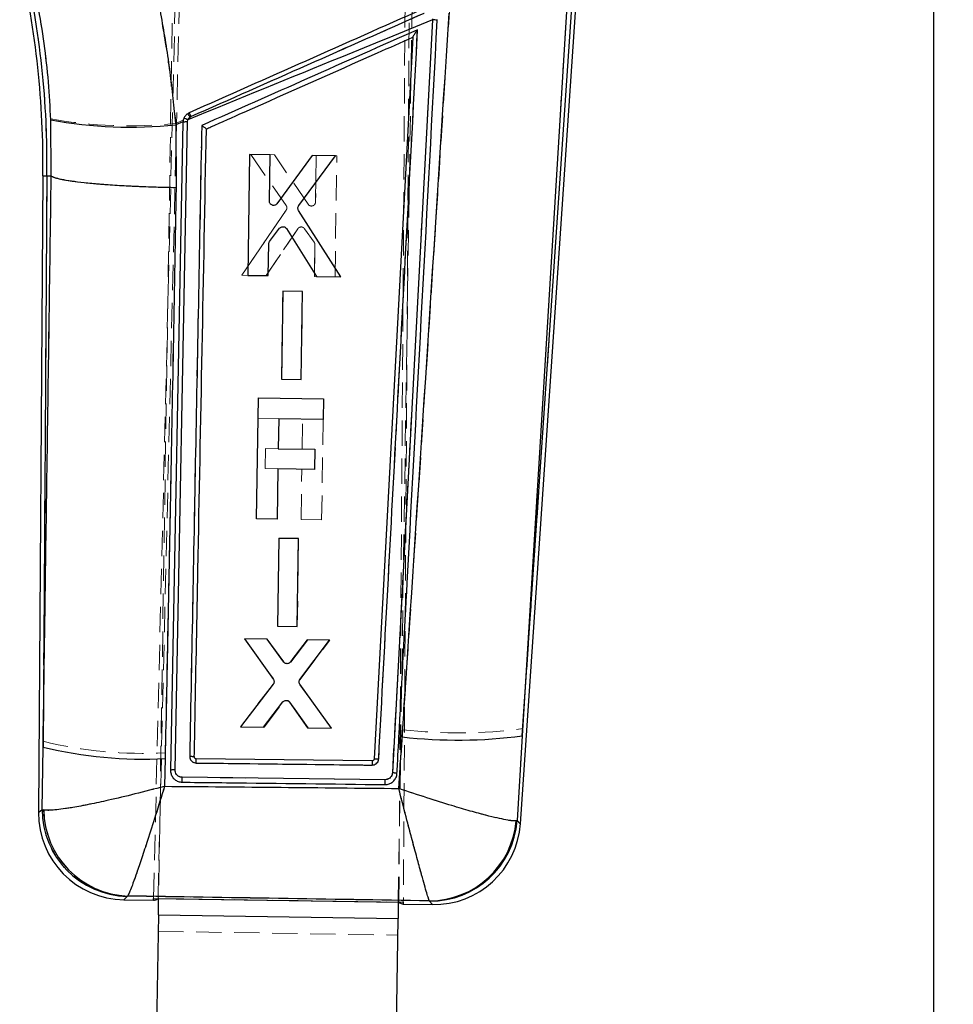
# Model space of a CAD drawing. Header units: millimetres. Extents: x 42 to 356, y 8 to 287.
# Tile 8 of 16: x 137 to 184, y 206 to 256. Entities that reach past the tile are written whole.
import ezdxf

# ---------------------------------------------------------------- set-up
doc = ezdxf.new("R2010")
doc.units = ezdxf.units.MM
doc.linetypes.add('HIDDEN', pattern=[1.905, 1.27, -0.635])
doc.layers.add('FORMATO', color=179, linetype='Continuous')
doc.styles.add('SLDTEXTSTYLE0', font='TXT', dxfattribs={"width": 0.75})
doc.dimstyles.new('SLDDIMSTYLE0', dxfattribs={"dimtxt": 3.5, "dimasz": 3.302, "dimexe": 0, "dimexo": 0.0625, "dimgap": 0.875, "dimtad": 1, "dimdec": 0, "dimlfac": 1.333333, "dimrnd": 1e-09, "dimzin": 12, "dimdsep": 46, "dimtxsty": 'SLDTEXTSTYLE0', "dimsah": 1, "dimcen": 0.09, "dimadec": 0, "dimazin": 3, "dimtfac": 1, "dimtdec": 0, "dimtofl": 0, "dimtmove": 0, "dimatfit": 3, "dimfxl": 0, "dimfrac": 2, "dimtolj": 1, "dimtzin": 12, "dimarcsym": 0})

# ---------------------------------------------------------------- blocks, each defined once
blk = doc.blocks.new('_D')
at = {"layer": 'FORMATO'}
for p, q in [((151.406, 287.076), (183.858, 287.076)), ((182.858, 287.076), (182.858, 136)), ((154.417, 136), (183.858, 136))]:
    blk.add_line(p, q, dxfattribs=at)
for points in [[(182.858, 287.076), (182.35, 283.774), (183.366, 283.774)], [(182.858, 136), (183.366, 139.302), (182.35, 139.302)]]:
    blk.add_solid(points, dxfattribs=at)
at = {"layer": 'FORMATO', "insert": (178.346, 151.047), "char_height": 3.5, "attachment_point": 1, "rotation": 90, "style": 'SLDTEXTSTYLE0'}
blk.add_mtext('201', dxfattribs=at)

msp = doc.modelspace()

# ---------------------------------------------------------------- linework, layer by layer
at = {"color": 7, "linetype": 'HIDDEN', "lineweight": 18}
for p, q in [((143.812572, 211.645516), (145.430902, 278.799508)), ((144.036052, 211.64208), (145.637, 278.927159)), ((156.093822, 211.45677), (156.495755, 269.32171)), ((156.698407, 268.840634), (156.317302, 211.453333)), ((144.88583, 265.006696), (144.065679, 211.641624)), ((156.064262, 211.457222), (156.884413, 264.822294)), ((164.904581, 258.591829), (162.296842, 220.14723)), ((138.661622, 250.689505), (138.68419, 247.830203)), ((144.918151, 250.459344), (145.297099, 250.627317)), ((145.685348, 250.805259), (145.635639, 250.777376)), ((148.68413, 248.903299), (150.451361, 246.351557)), ((149.85942, 248.885116), (148.68413, 248.903299)), ((151.545498, 246.414226), (149.85942, 248.885116)), ((151.959929, 248.852622), (151.924408, 246.528248)), ((151.924408, 246.528248), (151.959929, 248.852622)), ((152.989798, 248.836686), (151.959929, 248.852622)), ((152.897375, 242.784717), (152.989798, 248.836686)), ((138.468674, 247.832573), (138.26533, 247.834808)), ((138.280591, 219.510703), (138.468674, 247.832573)), ((138.468674, 247.832573), (138.68419, 247.830203)), ((138.68419, 247.830203), (138.684582, 247.830008)), ((150.452174, 246.117166), (148.226914, 242.856902)), ((148.226914, 242.856902), (150.452174, 246.117166)), ((151.545498, 246.414226), (151.586388, 246.372009)), ((149.449758, 242.838003), (151.031823, 245.183696)), ((151.031823, 245.183696), (149.449758, 242.838003)), ((151.374664, 245.187741), (151.85392, 244.508869)), ((151.85392, 244.508869), (151.374664, 245.187741)), ((151.891673, 244.386677), (151.867426, 242.800631)), ((151.867426, 242.800631), (151.891673, 244.386677)), ((148.226914, 242.856902), (149.449758, 242.838003)), ((149.449758, 242.838003), (148.226914, 242.856902)), ((151.867426, 242.800631), (152.897375, 242.784717)), ((150.282411, 242.052088), (150.21512, 237.651187)), ((150.21512, 237.651187), (150.282411, 242.052088)), ((151.267072, 242.036861), (150.282411, 242.052088)), ((151.199844, 237.635971), (151.267072, 242.036861)), ((150.21512, 237.651187), (151.199844, 237.635971)), ((150.077458, 235.672476), (149.048417, 235.688296)), ((151.252224, 234.147182), (151.275381, 235.65407)), ((152.305332, 235.638211), (152.227997, 230.606225)), ((149.403894, 233.16817), (149.419372, 234.175351)), ((149.419372, 234.175351), (150.054598, 234.165589)), ((150.039125, 233.158408), (149.403894, 233.16817)), ((151.198046, 230.622056), (151.236744, 233.140002)), ((152.227997, 230.606225), (151.198046, 230.622056)), ((150.092253, 229.678566), (150.02494, 225.277603)), ((150.02494, 225.277603), (150.092253, 229.678566)), ((151.076915, 229.663339), (150.092253, 229.678566)), ((151.009672, 225.262387), (151.076915, 229.663339)), ((150.02494, 225.277603), (151.009672, 225.262387)), ((148.384747, 224.641875), (149.815211, 222.634717)), ((149.491936, 224.624759), (148.384747, 224.641875)), ((150.31778, 223.483781), (149.491936, 224.624759)), ((150.650441, 223.479545), (151.510062, 224.593562)), ((151.510062, 224.593562), (150.650441, 223.479545)), ((151.142481, 222.591153), (152.640461, 224.576083)), ((152.640461, 224.576083), (151.510062, 224.593562)), ((149.810606, 222.388752), (148.159208, 220.243309)), ((152.708254, 220.17303), (151.139903, 222.345144)), ((149.356648, 220.224813), (150.304543, 221.480942)), ((150.640188, 221.476343), (151.556327, 220.190827)), ((151.556327, 220.190827), (150.640188, 221.476343)), ((148.159208, 220.243309), (149.356648, 220.224813)), ((151.556327, 220.190827), (152.708254, 220.17303)), ((156.286808, 220.092653), (156.089325, 217.149716)), ((162.017429, 215.538849), (162.296842, 220.14723)), ((138.280591, 219.510703), (138.228924, 216.096871)), ((144.35975, 217.25686), (144.396268, 218.929954)), ((145.243384, 217.710695), (155.40676, 217.589129)), ((138.308071, 216.071888), (138.228924, 216.096871)), ((162.017429, 215.538849), (161.968375, 215.528567)), ((142.487335, 211.743693), (142.510406, 211.759139)), ((144.065636, 211.638861), (156.06422, 211.454459)), ((144.065652, 211.639847), (156.064235, 211.455445)), ((157.622294, 211.51774), (157.635579, 211.506776)), ((144.052959, 210.813973), (156.051542, 210.629571)), ((144.040282, 209.989085), (156.038865, 209.804683))]:
    msp.add_line(p, q, dxfattribs=at)
at = {"color": 7, "linetype": 'Continuous', "lineweight": 25}
for p, q in [((162.177244, 215.379224), (165.107591, 258.579843)), ((162.272479, 219.788043), (164.904581, 258.591829)), ((164.486589, 256.061495), (162.272479, 219.788043)), ((157.782849, 255.648373), (155.771353, 217.93067)), ((157.785466, 255.695429), (157.782849, 255.648373)), ((158.017538, 255.618612), (158.020061, 255.665897)), ((156.792206, 254.780109), (154.858727, 218.626625)), ((156.792206, 254.780109), (156.792248, 254.780908)), ((138.686682, 247.830175), (138.666361, 250.632866)), ((145.284707, 250.544035), (144.918727, 250.394216)), ((145.284707, 250.544035), (145.28355, 250.517659)), ((145.504707, 250.532881), (145.527791, 250.643528)), ((145.28355, 250.517659), (144.659431, 218.06345)), ((144.886219, 218.079197), (145.504707, 250.532881)), ((144.918727, 250.394216), (144.935788, 247.239844)), ((148.619883, 248.903847), (148.526283, 242.851895)), ((149.649756, 248.888123), (148.619883, 248.903847)), ((149.613831, 246.563754), (149.649756, 248.888123)), ((151.750271, 248.856059), (149.989058, 246.438143)), ((151.080754, 246.341885), (152.925564, 248.83811)), ((152.925564, 248.83811), (151.750271, 248.856059)), ((138.26533, 247.834808), (138.053514, 215.939224)), ((138.468674, 247.832573), (138.278685, 219.223824)), ((138.468674, 247.832573), (138.686682, 247.830175)), ((138.687075, 247.82998), (138.686682, 247.830175)), ((153.196758, 242.78052), (151.072738, 246.107627)), ((149.622231, 244.543167), (150.122121, 245.206992)), ((150.464677, 245.192413), (151.97391, 242.799206)), ((149.556236, 242.836154), (149.580739, 244.422194)), ((148.526283, 242.851895), (149.556236, 242.836154)), ((151.97391, 242.799206), (153.196758, 242.78052)), ((150.282817, 242.051988), (150.214775, 237.651108)), ((151.267482, 242.03695), (150.282817, 242.051988)), ((151.199501, 237.63606), (151.267482, 242.03695)), ((150.214775, 237.651108), (151.199501, 237.63606)), ((148.971082, 230.656276), (149.064094, 236.708295)), ((149.064094, 236.708295), (152.321009, 236.658244)), ((152.321009, 236.658244), (152.305333, 235.638239)), ((150.078367, 235.672465), (150.05521, 234.165583)), ((152.305333, 235.638239), (150.078367, 235.672465)), ((150.05521, 234.165583), (151.888059, 234.137415)), ((151.888059, 234.137415), (151.872581, 233.130234)), ((150.03973, 233.158403), (150.001033, 230.640451)), ((151.872581, 233.130234), (150.03973, 233.158403)), ((150.001033, 230.640451), (148.971082, 230.656276)), ((150.092645, 229.678466), (150.024614, 225.277531)), ((151.07731, 229.663423), (150.092645, 229.678466)), ((151.00935, 225.262477), (151.07731, 229.663423)), ((150.024614, 225.277531), (151.00935, 225.262477)), ((149.503907, 224.62439), (148.373505, 224.641663)), ((148.373505, 224.641663), (149.809781, 222.611633)), ((150.32889, 223.484491), (149.503907, 224.62439)), ((151.52204, 224.593556), (150.661524, 223.478495)), ((151.137765, 222.614388), (152.629232, 224.576641)), ((152.629232, 224.576641), (151.52204, 224.593556)), ((149.804798, 222.365663), (148.170438, 220.242767)), ((152.719495, 220.173225), (151.134809, 222.368401)), ((149.322369, 220.22516), (150.277579, 221.481914)), ((150.613207, 221.476198), (151.522054, 220.191531)), ((148.170438, 220.242767), (149.322369, 220.22516)), ((151.522054, 220.191531), (152.719495, 220.173225)), ((156.086792, 217.150331), (156.259744, 219.732019)), ((162.272479, 219.788043), (162.015191, 215.54109)), ((138.231283, 216.098995), (138.278685, 219.223824)), ((144.391252, 218.642433), (144.361145, 217.258709)), ((145.8526, 218.723363), (145.851759, 218.738355)), ((154.754702, 218.530099), (145.952873, 218.633196)), ((154.858727, 218.626625), (154.858747, 218.626988)), ((155.406571, 217.589191), (145.243141, 217.710717)), ((138.231283, 216.098995), (138.310658, 216.074106)), ((162.015191, 215.54109), (161.96559, 215.530757)), ((142.512645, 211.761539), (142.489506, 211.746007)), ((143.812572, 211.645516), (156.317302, 211.453333)), ((144.03601, 211.640303), (144.036052, 211.64208)), ((144.03601, 211.640303), (144.065652, 211.639847)), ((144.065679, 211.641624), (144.065636, 211.638861)), ((144.065636, 211.638861), (156.06422, 211.454459)), ((142.325864, 211.571797), (143.811284, 211.548968)), ((156.06422, 211.454459), (156.064262, 211.457222)), ((156.064235, 211.455445), (156.093809, 211.45499)), ((156.093809, 211.45499), (156.093822, 211.45677)), ((156.315622, 211.356793), (157.78139, 211.334265)), ((157.633534, 211.509196), (157.620101, 211.520288)), ((144.052959, 210.813973), (143.839378, 196.916839)), ((144.052959, 210.813973), (156.051542, 210.629571)), ((155.837961, 196.732434), (156.051542, 210.629571))]:
    msp.add_line(p, q, dxfattribs=at)
at = {"color": 8, "linetype": 'Continuous', "lineweight": 25}
msp.add_line((138.26533, 247.834808), (138.468674, 247.832573), dxfattribs=at)
at = {"color": 7, "linetype": 'Continuous', "lineweight": 25, "flags": 128}
for points in [[(144.659427, 218.063204), (144.659526, 218.048575), (144.659626, 218.033946)], [(143.810246, 211.548985), (143.810509, 211.559912), (143.811285, 211.592093), (143.812572, 211.645516)], [(144.052959, 210.813973), (144.054514, 210.91514), (144.05608, 211.017083), (144.057658, 211.119692), (144.059243, 211.222859), (144.060836, 211.326467), (144.062433, 211.430411), (144.064034, 211.534582), (144.065636, 211.638861)], [(156.06422, 211.454459), (156.062617, 211.350177), (156.061016, 211.24601), (156.059418, 211.142066), (156.057826, 211.038454), (156.05624, 210.93529), (156.054663, 210.832681), (156.053097, 210.730738), (156.051542, 210.629571)], [(156.317302, 211.453333), (156.316947, 211.399896), (156.316733, 211.367706), (156.31666, 211.356779)]]:
    msp.add_lwpolyline(points, dxfattribs=at)
at = {"color": 8, "linetype": 'Continuous', "lineweight": 25, "flags": 128}
for points in [[(138.053514, 215.939224), (138.07354, 215.957223), (138.231283, 216.098995)], [(162.015191, 215.54109), (162.15898, 215.397468), (162.177244, 215.379224)], [(142.489506, 211.746007), (142.344299, 211.591422), (142.325864, 211.571797)], [(157.78139, 211.334265), (157.764724, 211.353982), (157.633534, 211.509196)]]:
    msp.add_lwpolyline(points, dxfattribs=at)
at = {"color": 7, "linetype": 'HIDDEN', "lineweight": 18, "flags": 128}
for points in [[(138.228924, 216.096871), (138.072753, 215.956513), (138.053514, 215.939224)], [(162.177244, 215.379224), (162.159726, 215.39672), (162.017429, 215.538849)], [(142.325864, 211.571797), (142.343574, 211.590651), (142.487335, 211.743693)], [(157.635579, 211.506776), (157.765407, 211.353175), (157.78139, 211.334265)]]:
    msp.add_lwpolyline(points, dxfattribs=at)
at = {"color": 7, "linetype": 'Continuous', "lineweight": 25}
for centre, radius, start, end in [((93.747008, 248.518773), 44.523576, 359.1195111, 13.1195083), ((93.747008, 248.518773), 44.726931, 359.1209337, 13.1195083), ((157.795303, 254.806354), 0.842111, 74.6982364, 90.8473551), ((142.630566, 272.468826), 22.192883, 259.7103174, 275.9179047), ((145.178333, 249.932901), 0.791904, 63.8139117, 79.4029196), ((137.933962, 247.414308), 8.460795, 23.6239338, 25.0334187), ((145.438657, 249.878311), 0.657895, 84.2379839, 103.6365642), ((159.042241, 243.786546), 24.214924, 263.4016629, 277.6660318), ((143.336738, 239.979115), 21.362724, 256.3040167, 272.8294033), ((160.182925, 218.323509), 5.432152, 177.8204695, 180.0422846), ((142.589464, 216.103043), 4.358183, 180.0532254, 268.6857718), ((142.68404, 216.131944), 4.373765, 180.7576962, 267.7541694), ((142.392543, 215.910409), 4.339125, 179.5174661, 269.2118771), ((157.611066, 215.889559), 4.369281, 270.1184772, 355.2896129), ((157.669722, 215.866696), 4.35765, 269.5241829, 355.7148299), ((157.848068, 215.672878), 4.339125, 268.9807624, 356.2469646)]:
    msp.add_arc(centre, radius, start, end, dxfattribs=at)
at = {"color": 7, "linetype": 'HIDDEN', "lineweight": 18}
for centre, radius, start, end in [((93.747008, 248.518773), 44.726931, 359.1209337, 13.1195083), ((142.598798, 272.563227), 22.225234, 259.7962662, 275.9901073), ((143.745941, 249.528593), 2.265042, 33.4582084, 38.7265034), ((137.009525, 247.003768), 9.47213, 23.6616208, 24.9172903), ((145.438541, 249.877852), 0.658313, 84.2456335, 103.6173428), ((151.205037, 245.064969), 0.209998, 109.9237185, 145.5721231), ((151.685298, 244.389841), 0.2064, 359.1223663, 35.2180034), ((150.471462, 221.352135), 0.21084, 103.7990759, 142.3433063), ((159.073003, 244.21654), 24.28425, 263.4117985, 277.6287835), ((143.340651, 240.305088), 21.401184, 256.323576, 272.8272714), ((162.613761, 218.277344), 7.863122, 178.1579529, 179.6932704), ((142.58685, 216.100486), 4.357928, 180.0475192, 268.691503), ((142.681043, 216.129155), 4.373347, 180.7502934, 267.7638943), ((157.6142, 215.886603), 4.36887, 270.1061479, 355.2992506), ((157.672188, 215.864013), 4.35739, 269.5186234, 355.7204095)]:
    msp.add_arc(centre, radius, start, end, dxfattribs=at)
at = {"color": 7, "linetype": 'Continuous', "lineweight": 25}
for centre, major_axis, start_param, end_param in [((145.098793, 264.975241), (1.2898, 53.426228), 3.141928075, 3.201772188), ((156.670518, 264.797399), (0.352604, 53.440632), 3.08141312, 3.141257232)]:
    msp.add_ellipse(centre, major_axis=major_axis, ratio=0.069924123, start_param=start_param, end_param=end_param, dxfattribs=at)
at = {"color": 7, "linetype": 'HIDDEN', "lineweight": 18}
for points, knots in [([(144.918151, 250.459344), (144.826084, 251.322412), (144.641411, 253.05362), (144.218753, 255.658542), (143.696145, 258.267733), (143.254524, 259.979166), (143.032986, 260.837705)], [0, 0, 0, 0, 0.246160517, 0.4937673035, 0.7460489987, 1, 1, 1, 1]), ([(137.55992, 258.495421), (137.703764, 257.874269), (137.992651, 256.626792), (138.31329, 254.68641), (138.552573, 252.700655), (138.625174, 251.361702), (138.661622, 250.689505)], [0, 0, 0, 0, 0.244816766, 0.491672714, 0.744803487, 1, 1, 1, 1]), ([(158.656801, 256.548076), (158.108427, 247.981543), (157.330529, 235.829444), (156.524603, 223.67802), (156.286808, 220.092653)], [0, 0, 0, 0, 0.704942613, 1, 1, 1, 1]), ([(162.296842, 220.14723), (162.516172, 223.735037), (163.259445, 235.893543), (164.001295, 248.050954), (164.524235, 256.620881)], [0, 0, 0, 0, 0.295086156, 1, 1, 1, 1]), ([(145.635639, 250.777376), (148.792817, 252.176569), (152.732403, 253.922508), (156.672007, 255.668438), (157.454418, 256.015182)], [0, 0, 0, 0, 0.801398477, 1, 1, 1, 1]), ([(157.357465, 255.990036), (155.412122, 255.125874), (151.521439, 253.397549), (147.630711, 251.669356), (145.685348, 250.805259)], [0, 0, 0, 0, 0.50000031, 1, 1, 1, 1]), ([(155.771339, 217.930725), (156.107483, 224.225215), (156.779767, 236.81415), (157.45006, 249.401796), (157.785205, 255.695597)], [0, 0, 0, 0, 0.500001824, 1, 1, 1, 1]), ([(146.223736, 250.355805), (147.990272, 251.140481), (151.593421, 252.740961), (155.19653, 254.341559), (157.033123, 255.157423)], [0, 0, 0, 0, 0.490275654, 1, 1, 1, 1]), ([(157.033123, 255.157423), (156.705352, 249.002284), (156.057033, 236.827656), (155.406891, 224.652062), (155.085443, 218.632095)], [0, 0, 0, 0, 0.505570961, 1, 1, 1, 1]), ([(157.033123, 255.157423), (157.032595, 255.156657), (156.999247, 255.108316), (156.935899, 255.015004), (156.860512, 254.899948), (156.815713, 254.827391), (156.795701, 254.791878), (156.793307, 254.784283), (156.79225, 254.78093)], [0, 0, 0, 0, 0.00531399, 0.335581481, 0.64050239, 0.809013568, 0.91569306, 1, 1, 1, 1]), ([(145.635639, 250.777376), (145.61442, 250.759963), (145.566675, 250.720785), (145.516778, 250.63512), (145.508623, 250.566937), (145.504546, 250.532848)], [0, 0, 0, 0, 0.285716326, 0.642871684, 1, 1, 1, 1]), ([(145.504546, 250.532848), (145.401784, 245.123328), (145.196263, 234.304446), (144.989546, 223.487684), (144.886189, 218.079381)], [0, 0, 0, 0, 0.500007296, 1, 1, 1, 1]), ([(145.621703, 218.762182), (145.721751, 223.996556), (145.923025, 234.526933), (146.123109, 245.058967), (146.223736, 250.355805)], [0, 0, 0, 0, 0.497073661, 1, 1, 1, 1]), ([(146.223736, 250.355805), (146.224505, 250.355298), (146.229687, 250.351885), (146.26089, 250.331206), (146.314013, 250.295344), (146.376114, 250.251843), (146.421056, 250.218836), (146.449516, 250.196248), (146.454217, 250.190435), (146.456413, 250.18772)], [0, 0, 0, 0, 0.007091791, 0.047796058, 0.287840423, 0.495433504, 0.676737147, 0.848985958, 1, 1, 1, 1]), ([(138.684582, 247.830008), (138.612126, 242.716881), (138.478346, 233.276213), (138.342748, 223.837396), (138.280591, 219.510703)], [0, 0, 0, 0, 0.541606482, 1, 1, 1, 1]), ([(138.684582, 247.830008), (138.731107, 247.800124), (138.824156, 247.740355), (139.175605, 247.650837), (139.675959, 247.564735), (140.320788, 247.484145), (141.093058, 247.411687), (141.967267, 247.349065), (142.922069, 247.298478), (143.872161, 247.263067), (144.551109, 247.246906), (144.886842, 247.241476), (144.937352, 247.240659)], [0, 0, 0, 0, 0.111332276, 0.222664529, 0.333996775, 0.445329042, 0.556661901, 0.667994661, 0.779328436, 0.890662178, 0.983550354, 1, 1, 1, 1]), ([(144.396268, 218.929954), (144.485955, 223.260015), (144.681392, 232.695683), (144.847482, 242.133752), (144.937352, 247.240659)], [0, 0, 0, 0, 0.45890343, 1, 1, 1, 1]), ([(150.451361, 246.351557), (150.462761, 246.330932), (150.48556, 246.289682), (150.491054, 246.218109), (150.47741, 246.159044), (150.458748, 246.128075), (150.452174, 246.117166)], [0, 0, 0, 0, 0.282129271, 0.564251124, 0.8465127, 1, 1, 1, 1]), ([(151.771158, 246.331161), (151.748192, 246.327232), (151.702259, 246.319374), (151.633589, 246.337422), (151.579701, 246.370907), (151.555417, 246.401663), (151.545498, 246.414226)], [0, 0, 0, 0, 0.270668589, 0.541319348, 0.812648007, 1, 1, 1, 1]), ([(151.924408, 246.528248), (151.921672, 246.504758), (151.9162, 246.457774), (151.878897, 246.396213), (151.828714, 246.351792), (151.788862, 246.337507), (151.771158, 246.331161)], [0, 0, 0, 0, 0.263731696, 0.527502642, 0.790106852, 1, 1, 1, 1]), ([(151.912454, 246.46511), (151.913386, 246.466899), (151.923358, 246.486033), (151.923909, 246.508175), (151.924408, 246.528248)], [0, 0, 0, 0, 0.093479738, 1, 1, 1, 1]), ([(151.133477, 245.262396), (151.111867, 245.252365), (151.071862, 245.233795), (151.044434, 245.199476), (151.031823, 245.183696)], [0, 0, 0, 0, 0.540196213, 1, 1, 1, 1]), ([(151.196209, 245.273818), (151.194204, 245.274048), (151.172965, 245.276489), (151.152244, 245.269094), (151.133477, 245.262396)], [0, 0, 0, 0, 0.09437059, 1, 1, 1, 1]), ([(151.133477, 245.262396), (151.156267, 245.268237), (151.201846, 245.279918), (151.272392, 245.267371), (151.333111, 245.236274), (151.361515, 245.203099), (151.374664, 245.187741)], [0, 0, 0, 0, 0.258722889, 0.517434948, 0.776612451, 1, 1, 1, 1]), ([(150.518321, 223.401918), (150.494546, 223.400666), (150.446998, 223.398164), (150.379305, 223.424601), (150.33825, 223.457842), (150.320708, 223.480074), (150.317783, 223.483781)], [0, 0, 0, 0, 0.312168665, 0.624308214, 0.937352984, 1, 1, 1, 1]), ([(150.421173, 221.556888), (150.444494, 221.560218), (150.491134, 221.566878), (150.560061, 221.546719), (150.610097, 221.513514), (150.632499, 221.485842), (150.640188, 221.476343)], [0, 0, 0, 0, 0.283624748, 0.567229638, 0.851448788, 1, 1, 1, 1]), ([(145.621703, 218.762182), (145.651819, 218.761344), (145.712052, 218.759667), (145.788212, 218.75367), (145.840884, 218.746188), (145.848173, 218.740938), (145.851759, 218.738355)], [0, 0, 0, 0, 0.252011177, 0.504023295, 0.756035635, 1, 1, 1, 1]), ([(145.944912, 218.424783), (145.907685, 218.429488), (145.833229, 218.4389), (145.735325, 218.498731), (145.662473, 218.584825), (145.625576, 218.678092), (145.622782, 218.738746), (145.621703, 218.762182)], [0, 0, 0, 0, 0.215727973, 0.431473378, 0.647453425, 0.863777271, 1, 1, 1, 1]), ([(145.952873, 218.633207), (145.952518, 218.630156), (145.951807, 218.624055), (145.949797, 218.576708), (145.94739, 218.508406), (145.945737, 218.452632), (145.94491, 218.424744)], [0, 0, 0, 0, 0.249997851, 0.500002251, 0.749997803, 1, 1, 1, 1]), ([(155.085443, 218.632095), (155.083343, 218.612794), (155.077233, 218.556619), (155.038871, 218.468715), (154.963096, 218.385513), (154.863099, 218.329288), (154.788284, 218.322729), (154.750752, 218.319439)], [0, 0, 0, 0, 0.115648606, 0.336591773, 0.557290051, 0.777904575, 1, 1, 1, 1]), ([(154.858747, 218.626988), (154.862259, 218.629061), (154.869282, 218.633208), (154.921689, 218.636106), (154.996445, 218.636097), (155.055777, 218.633429), (155.085443, 218.632095)], [0, 0, 0, 0, 0.2500017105, 0.5000009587, 0.750000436, 1, 1, 1, 1]), ([(144.659429, 218.063327), (144.662874, 218.065892), (144.669764, 218.071023), (144.722145, 218.076734), (144.796994, 218.080089), (144.856459, 218.079695), (144.886192, 218.079499)], [0, 0, 0, 0, 0.2500002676, 0.5000003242, 0.7500000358, 1, 1, 1, 1]), ([(144.88619, 218.079381), (144.888279, 218.046145), (144.892925, 217.972244), (144.942981, 217.866133), (145.027981, 217.7773), (145.133216, 217.721697), (145.208586, 217.714178), (145.243384, 217.710706)], [0, 0, 0, 0, 0.175179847, 0.389517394, 0.60336472, 0.816877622, 1, 1, 1, 1]), ([(154.750752, 218.319445), (154.598516, 218.32126), (153.837337, 218.33034), (150.902043, 218.365413), (148.119008, 218.398722), (145.944911, 218.424744)], [0, 0, 0, 0, 0.0518638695, 0.2593193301, 1, 1, 1, 1]), ([(145.240924, 217.463244), (145.240901, 217.464354), (145.240836, 217.467453), (145.240826, 217.480223), (145.240942, 217.503702), (145.241194, 217.53532), (145.241574, 217.573564), (145.242076, 217.616813), (145.242678, 217.663284), (145.243149, 217.694892), (145.243384, 217.710695)], [0, 0, 0, 0, 0.073800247, 0.206117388, 0.338433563, 0.470744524, 0.603064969, 0.735371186, 0.867696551, 1, 1, 1, 1]), ([(155.407132, 217.589124), (155.406941, 217.573423), (155.40656, 217.54202), (155.406072, 217.495967), (155.405672, 217.453158), (155.405379, 217.415356), (155.405207, 217.384122), (155.405165, 217.360948), (155.405236, 217.348051), (155.405343, 217.34509), (155.405384, 217.343964)], [0, 0, 0, 0, 0.131335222, 0.262676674, 0.394030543, 0.52536471, 0.656705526, 0.788052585, 0.9193947, 1, 1, 1, 1]), ([(155.40676, 217.589124), (155.433779, 217.590674), (155.501395, 217.594554), (155.603794, 217.637398), (155.696274, 217.718704), (155.756053, 217.8215), (155.766526, 217.896304), (155.771345, 217.930725)], [0, 0, 0, 0, 0.147098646, 0.368115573, 0.589474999, 0.811094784, 1, 1, 1, 1]), ([(155.771357, 217.930932), (155.801429, 217.929022), (155.861571, 217.925201), (155.9375, 217.916977), (155.989945, 217.90835), (155.997041, 217.90345), (156.000535, 217.901037)], [0, 0, 0, 0, 0.2518987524, 0.5037974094, 0.7556969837, 1, 1, 1, 1]), ([(144.35975, 217.25686), (144.35527, 217.255645), (143.856369, 217.120411), (142.884549, 216.867329), (141.622876, 216.567787), (140.580913, 216.344722), (139.632983, 216.167058), (138.946309, 216.07251), (138.503526, 216.046371), (138.373701, 216.06332), (138.308071, 216.071888)], [0, 0, 0, 0, 0.001603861, 0.17857822, 0.346362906, 0.477019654, 0.612130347, 0.797295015, 0.897527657, 1, 1, 1, 1]), ([(144.35975, 217.25686), (144.358398, 217.252436), (144.207732, 216.759707), (143.91392, 215.811186), (143.529062, 214.603937), (143.212133, 213.639542), (142.9222, 212.787223), (142.710951, 212.206902), (142.573095, 211.869679), (142.531302, 211.795984), (142.510406, 211.759139)], [0, 0, 0, 0, 0.001603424, 0.178588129, 0.346376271, 0.479272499, 0.612137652, 0.79730687, 0.898657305, 1, 1, 1, 1]), ([(156.089325, 217.149716), (154.124667, 217.168866), (150.214816, 217.206975), (146.30495, 217.240287), (144.35975, 217.25686)], [0, 0, 0, 0, 0.502489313, 1, 1, 1, 1]), ([(156.089325, 217.149716), (156.090483, 217.145231), (156.152909, 216.903354), (156.277375, 216.422829), (156.45617, 215.737474), (156.627855, 215.084273), (156.777689, 214.518681), (156.909558, 214.024802), (157.024752, 213.596698), (157.134037, 213.194207), (157.255686, 212.751013), (157.381505, 212.300697), (157.494763, 211.908666), (157.57958, 211.630418), (157.607949, 211.555582), (157.622294, 211.51774)], [0, 0, 0, 0, 0.00158842, 0.085657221, 0.170820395, 0.2508029, 0.33174441, 0.394415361, 0.457559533, 0.522227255, 0.58743449, 0.690739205, 0.796415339, 0.897052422, 1, 1, 1, 1]), ([(156.089325, 217.149716), (156.093721, 217.148221), (156.565706, 216.987613), (157.484901, 216.68281), (158.68667, 216.306727), (159.67842, 216.015376), (160.433848, 215.809415), (161.027197, 215.663867), (161.468007, 215.571798), (161.796658, 215.521943), (161.911137, 215.526359), (161.968375, 215.528567)], [0, 0, 0, 0, 0.001589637, 0.170682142, 0.331493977, 0.459318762, 0.587118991, 0.691695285, 0.796259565, 0.898133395, 1, 1, 1, 1]), ([(142.510406, 211.759139), (145.03074, 211.718644), (150.06799, 211.637709), (155.105332, 211.557711), (157.622294, 211.51774)], [0, 0, 0, 0, 0.500339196, 1, 1, 1, 1])]:
    msp.add_open_spline(points, degree=3, knots=knots, dxfattribs=at)
at = {"color": 7, "linetype": 'Continuous', "lineweight": 25}
for points, knots in [([(143.123578, 260.648195), (143.329493, 259.825522), (143.742596, 258.175083), (144.240215, 255.624935), (144.65051, 253.025562), (144.829138, 251.273131), (144.918727, 250.394216)], [0, 0, 0, 0, 0.246127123, 0.493777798, 0.746109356, 1, 1, 1, 1]), ([(138.666361, 250.632866), (138.633163, 251.268758), (138.566522, 252.545238), (138.343814, 254.475527), (138.034569, 256.415337), (137.746029, 257.686681), (137.601138, 258.325089)], [0, 0, 0, 0, 0.245094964, 0.491999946, 0.744906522, 1, 1, 1, 1]), ([(157.271685, 256.180568), (155.326402, 255.316197), (151.435837, 253.587454), (147.545253, 251.858796), (145.59996, 250.994467)], [0, 0, 0, 0, 0.499999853, 1, 1, 1, 1]), ([(145.685704, 250.804818), (147.631206, 251.668575), (151.522212, 253.396091), (155.413192, 255.123711), (157.358682, 255.987522)], [0, 0, 0, 0, 0.499999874, 1, 1, 1, 1]), ([(156.259744, 219.732019), (156.300653, 220.346473), (157.105198, 232.430953), (157.878903, 244.516116), (158.613268, 255.98679)], [0, 0, 0, 0, 0.050846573, 1, 1, 1, 1]), ([(157.782849, 255.648373), (156.262159, 255.028377), (152.17616, 253.362487), (148.091967, 251.692189), (145.527791, 250.643528)], [0, 0, 0, 0, 0.372170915, 1, 1, 1, 1]), ([(156.000537, 217.901188), (156.008667, 218.052777), (156.04932, 218.810726), (156.220022, 221.994089), (156.885712, 234.41564), (157.516352, 246.229682), (158.017538, 255.618612)], [0, 0, 0, 0, 0.01205618, 0.06028098, 0.253180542, 1, 1, 1, 1]), ([(157.033285, 255.157496), (155.196636, 254.3416), (151.593526, 252.740989), (147.990377, 251.140496), (146.223896, 250.355838)], [0, 0, 0, 0, 0.5097398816, 1, 1, 1, 1]), ([(155.085466, 218.632157), (155.406938, 224.652114), (156.057128, 236.827743), (156.705491, 249.002344), (157.033285, 255.157496)], [0, 0, 0, 0, 0.494426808, 1, 1, 1, 1]), ([(156.792248, 254.780908), (156.793303, 254.784246), (156.795693, 254.791804), (156.815664, 254.827217), (156.860358, 254.899574), (156.93579, 255.014684), (156.999242, 255.108146), (157.032757, 255.15673), (157.033285, 255.157496)], [0, 0, 0, 0, 0.084205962, 0.19068915, 0.358766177, 0.662831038, 0.994687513, 1, 1, 1, 1]), ([(146.456419, 250.18772), (146.529603, 250.220236), (147.159315, 250.500022), (150.015149, 251.768869), (153.387223, 253.267159), (156.202765, 254.5182), (156.792206, 254.780109)], [0, 0, 0, 0, 0.0212418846, 0.1827758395, 0.8289118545, 1, 1, 1, 1]), ([(145.59996, 250.994467), (145.547691, 250.964832), (145.443156, 250.905565), (145.335198, 250.757505), (145.292616, 250.629773), (145.285933, 250.55732), (145.284707, 250.544035)], [0, 0, 0, 0, 0.309934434, 0.619853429, 0.930294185, 1, 1, 1, 1]), ([(145.527791, 250.643528), (145.531441, 250.651614), (145.549011, 250.690537), (145.596338, 250.7542), (145.655901, 250.787937), (145.685704, 250.804818)], [0, 0, 0, 0, 0.115849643, 0.557611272, 1, 1, 1, 1]), ([(146.223896, 250.355838), (146.123251, 245.059009), (145.923132, 234.526993), (145.72181, 223.996586), (145.621738, 218.762199)], [0, 0, 0, 0, 0.502926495, 1, 1, 1, 1]), ([(145.851759, 218.738355), (145.853471, 218.826725), (145.866936, 219.521672), (145.927378, 222.642974), (146.128276, 233.037073), (146.315563, 242.825776), (146.456419, 250.18772)], [0, 0, 0, 0, 0.008430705, 0.06630003, 0.297777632, 1, 1, 1, 1]), ([(146.223896, 250.355838), (146.224665, 250.355332), (146.229771, 250.351968), (146.260906, 250.331335), (146.313973, 250.295508), (146.376096, 250.251976), (146.421048, 250.218929), (146.449538, 250.196281), (146.454226, 250.190448), (146.456419, 250.18772)], [0, 0, 0, 0, 0.007091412, 0.047096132, 0.287224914, 0.494901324, 0.676265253, 0.848547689, 1, 1, 1, 1]), ([(138.278685, 219.223824), (138.34338, 223.724533), (138.480431, 233.258979), (138.615673, 242.795269), (138.687075, 247.82998)], [0, 0, 0, 0, 0.472047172, 1, 1, 1, 1]), ([(144.935788, 247.239844), (144.88528, 247.240662), (144.550887, 247.246082), (143.873329, 247.262249), (142.924549, 247.29766), (141.969749, 247.348314), (141.095541, 247.41102), (140.323273, 247.483575), (139.678446, 247.564294), (139.178094, 247.650521), (138.826646, 247.740181), (138.733599, 247.800047), (138.687075, 247.82998)], [0, 0, 0, 0, 0.016456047, 0.108947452, 0.220330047, 0.331712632, 0.443094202, 0.554475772, 0.66585683, 0.777237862, 0.888618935, 1, 1, 1, 1]), ([(144.935788, 247.239844), (144.847716, 242.211465), (144.680735, 232.677819), (144.484151, 223.146568), (144.391252, 218.642433)], [0, 0, 0, 0, 0.527435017, 1, 1, 1, 1]), ([(149.760952, 246.362057), (149.739277, 246.371055), (149.695932, 246.38905), (149.647306, 246.44136), (149.618064, 246.501807), (149.615149, 246.54447), (149.613831, 246.563754)], [0, 0, 0, 0, 0.260971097, 0.521899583, 0.783892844, 1, 1, 1, 1]), ([(149.989058, 246.438143), (149.973442, 246.420644), (149.942205, 246.385644), (149.876855, 246.356802), (149.813946, 246.349585), (149.776142, 246.358482), (149.760952, 246.362057)], [0, 0, 0, 0, 0.272812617, 0.545680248, 0.817441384, 1, 1, 1, 1]), ([(151.072738, 246.107627), (151.062132, 246.128593), (151.040921, 246.170523), (151.038086, 246.242116), (151.053874, 246.300721), (151.073718, 246.33111), (151.080754, 246.341885)], [0, 0, 0, 0, 0.281518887, 0.56301486, 0.845059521, 1, 1, 1, 1]), ([(150.122121, 245.206992), (150.138308, 245.224281), (150.170684, 245.258864), (150.237318, 245.286383), (150.305121, 245.292627), (150.346552, 245.279983), (150.36549, 245.274204)], [0, 0, 0, 0, 0.2607417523, 0.5215370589, 0.7812986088, 1, 1, 1, 1]), ([(150.36549, 245.274204), (150.386872, 245.263455), (150.426289, 245.24364), (150.452626, 245.208494), (150.464677, 245.192413)], [0, 0, 0, 0, 0.542460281, 1, 1, 1, 1]), ([(149.580739, 244.422194), (149.583142, 244.445575), (149.587623, 244.489187), (149.611264, 244.526062), (149.622231, 244.543167)], [0, 0, 0, 0, 0.5361101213, 1, 1, 1, 1]), ([(150.458561, 223.402834), (150.435741, 223.40961), (150.390102, 223.423162), (150.349288, 223.458214), (150.331872, 223.48065), (150.32889, 223.484491)], [0, 0, 0, 0, 0.453202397, 0.906387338, 1, 1, 1, 1]), ([(150.66152, 223.4785), (150.644889, 223.461506), (150.611303, 223.427185), (150.543031, 223.400656), (150.490235, 223.397648), (150.462739, 223.40215), (150.458561, 223.402834)], [0, 0, 0, 0, 0.312390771, 0.630866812, 0.943912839, 1, 1, 1, 1]), ([(149.809781, 222.611633), (149.821383, 222.591176), (149.844587, 222.550264), (149.850807, 222.478899), (149.836948, 222.414808), (149.81444, 222.380403), (149.804798, 222.365663)], [0, 0, 0, 0, 0.2663694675, 0.5327060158, 0.7998084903, 1, 1, 1, 1]), ([(151.134809, 222.368401), (151.123032, 222.388687), (151.09948, 222.429256), (151.092555, 222.50036), (151.105777, 222.564683), (151.128113, 222.599391), (151.137765, 222.614388)], [0, 0, 0, 0, 0.265578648, 0.531099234, 0.797389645, 1, 1, 1, 1]), ([(150.277579, 221.481914), (150.293847, 221.49915), (150.326386, 221.533625), (150.393261, 221.560938), (150.452995, 221.565943), (150.487424, 221.558266), (150.498966, 221.555692)], [0, 0, 0, 0, 0.2858642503, 0.5717807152, 0.8564429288, 1, 1, 1, 1]), ([(150.498966, 221.555692), (150.521437, 221.547261), (150.566297, 221.530429), (150.597589, 221.494253), (150.613207, 221.476198)], [0, 0, 0, 0, 0.500910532, 1, 1, 1, 1]), ([(145.621738, 218.762199), (145.651851, 218.761361), (145.712077, 218.759685), (145.788224, 218.753681), (145.840894, 218.746192), (145.848176, 218.74094), (145.851759, 218.738355)], [0, 0, 0, 0, 0.251989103, 0.5039777, 0.755967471, 1, 1, 1, 1]), ([(145.621738, 218.762199), (145.622818, 218.738761), (145.625611, 218.678107), (145.662512, 218.584839), (145.735358, 218.498756), (145.834327, 218.438242), (145.910111, 218.429276), (145.948605, 218.424721)], [0, 0, 0, 0, 0.1352916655, 0.3501090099, 0.5645927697, 0.7788415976, 1, 1, 1, 1]), ([(145.952874, 218.633207), (145.941182, 218.63468), (145.917798, 218.637627), (145.88709, 218.65639), (145.864243, 218.683369), (145.854945, 218.70764), (145.852919, 218.721227), (145.8526, 218.723363)], [0, 0, 0, 0, 0.239254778, 0.478511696, 0.717417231, 0.955567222, 1, 1, 1, 1]), ([(145.948605, 218.424721), (145.948976, 218.452611), (145.949717, 218.508391), (145.950947, 218.576698), (145.952086, 218.624036), (145.95261, 218.630143), (145.952873, 218.633196)], [0, 0, 0, 0, 0.249998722, 0.50000218, 0.749998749, 1, 1, 1, 1]), ([(154.750774, 218.3195), (154.789656, 218.323033), (154.864509, 218.329832), (154.964002, 218.386564), (155.038892, 218.468769), (155.077257, 218.556675), (155.083367, 218.612852), (155.085466, 218.632157)], [0, 0, 0, 0, 0.229955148, 0.44269106, 0.66339043, 0.884327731, 1, 1, 1, 1]), ([(154.858727, 218.626625), (154.856938, 218.61537), (154.853331, 218.592684), (154.834026, 218.563139), (154.806663, 218.541345), (154.778495, 218.531165), (154.760816, 218.530373), (154.754702, 218.530099)], [0, 0, 0, 0, 0.21775729, 0.438920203, 0.660433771, 0.882571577, 1, 1, 1, 1]), ([(154.858747, 218.626988), (154.86226, 218.629068), (154.869285, 218.633229), (154.921697, 218.636153), (154.996462, 218.636153), (155.055798, 218.633489), (155.085466, 218.632157)], [0, 0, 0, 0, 0.2499987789, 0.4999978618, 0.7499992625, 1, 1, 1, 1]), ([(144.886223, 218.079415), (144.856488, 218.079611), (144.797016, 218.080004), (144.722154, 218.076654), (144.669764, 218.070924), (144.662873, 218.065796), (144.659428, 218.063232)], [0, 0, 0, 0, 0.249998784, 0.499999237, 0.750001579, 1, 1, 1, 1]), ([(144.659626, 218.033946), (144.668272, 217.967812), (144.685562, 217.835549), (144.793276, 217.662058), (144.947729, 217.533483), (145.107381, 217.472127), (145.207771, 217.465499), (145.241993, 217.463239)], [0, 0, 0, 0, 0.221586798, 0.443154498, 0.664557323, 0.885649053, 1, 1, 1, 1]), ([(145.243141, 217.710723), (145.215019, 217.713113), (145.146227, 217.718959), (145.044032, 217.765914), (144.954084, 217.850626), (144.895437, 217.959832), (144.889247, 218.039998), (144.88622, 218.079197)], [0, 0, 0, 0, 0.148307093, 0.362797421, 0.577754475, 0.793534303, 1, 1, 1, 1]), ([(145.948605, 218.424721), (146.100839, 218.422898), (146.86201, 218.413779), (149.796054, 218.378664), (152.577885, 218.345446), (154.750774, 218.3195)], [0, 0, 0, 0, 0.0518855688, 0.2594278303, 1, 1, 1, 1]), ([(145.242025, 217.463239), (145.241947, 217.464348), (145.241728, 217.467448), (145.2415, 217.480223), (145.241396, 217.503708), (145.241462, 217.535332), (145.241688, 217.573581), (145.242057, 217.616834), (145.242545, 217.663309), (145.242942, 217.694918), (145.243141, 217.710723)], [0, 0, 0, 0, 0.073775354, 0.206095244, 0.338413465, 0.47072816, 0.603053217, 0.73536729, 0.86768578, 1, 1, 1, 1]), ([(155.405705, 217.343964), (155.405641, 217.345091), (155.405473, 217.348059), (155.405302, 217.360953), (155.40523, 217.384132), (155.405287, 217.415379), (155.405464, 217.453196), (155.405746, 217.496013), (155.406118, 217.542077), (155.40642, 217.573486), (155.406571, 217.589191)], [0, 0, 0, 0, 0.080450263, 0.211814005, 0.343180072, 0.474543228, 0.605911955, 0.737272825, 0.86863687, 1, 1, 1, 1]), ([(155.405677, 217.343964), (155.472087, 217.349879), (155.604895, 217.361708), (155.78261, 217.461623), (155.917553, 217.609777), (155.985929, 217.76638), (155.996792, 217.866507), (156.000533, 217.900981)], [0, 0, 0, 0, 0.220958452, 0.441877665, 0.662782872, 0.883897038, 1, 1, 1, 1]), ([(155.771359, 217.93067), (155.768031, 217.903587), (155.759756, 217.836251), (155.710171, 217.736974), (155.623136, 217.650344), (155.516753, 217.597424), (155.441366, 217.591787), (155.406571, 217.589185)], [0, 0, 0, 0, 0.148695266, 0.369712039, 0.590400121, 0.810951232, 1, 1, 1, 1]), ([(156.000533, 217.900981), (155.99704, 217.903401), (155.989947, 217.908318), (155.937505, 217.916961), (155.861582, 217.925196), (155.801444, 217.92902), (155.771374, 217.930932)], [0, 0, 0, 0, 0.244327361, 0.496217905, 0.748109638, 1, 1, 1, 1]), ([(144.361145, 217.258709), (144.356665, 217.257495), (143.858744, 217.122519), (142.888826, 216.870024), (141.622221, 216.569233), (140.581944, 216.346883), (139.633533, 216.169105), (138.947939, 216.074653), (138.506031, 216.048843), (138.375781, 216.065685), (138.310658, 216.074106)], [0, 0, 0, 0, 0.001604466, 0.178304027, 0.345862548, 0.478880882, 0.611868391, 0.797153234, 0.898580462, 1, 1, 1, 1]), ([(144.361145, 217.258709), (144.359793, 217.254285), (144.209448, 216.76252), (143.916126, 215.815708), (143.533621, 214.615625), (143.2162, 213.64892), (142.925934, 212.795161), (142.713969, 212.212336), (142.575564, 211.872814), (142.533772, 211.798903), (142.512645, 211.761539)], [0, 0, 0, 0, 0.001604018, 0.178305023, 0.34585972, 0.476638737, 0.611881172, 0.797161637, 0.897459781, 1, 1, 1, 1]), ([(144.361145, 217.258709), (146.305776, 217.241896), (150.214332, 217.208102), (154.122874, 217.169651), (156.086792, 217.150331)], [0, 0, 0, 0, 0.497531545, 1, 1, 1, 1]), ([(145.241993, 217.463233), (145.373845, 217.461725), (146.114643, 217.453251), (149.502533, 217.414284), (152.758579, 217.375497), (155.405677, 217.343964)], [0, 0, 0, 0, 0.038918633, 0.218660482, 1, 1, 1, 1]), ([(157.620101, 211.520288), (157.606107, 211.557054), (157.577798, 211.631432), (157.494019, 211.905621), (157.380293, 212.298623), (157.227043, 212.846498), (157.030052, 213.567541), (156.770573, 214.535026), (156.454071, 215.734208), (156.212246, 216.664251), (156.08795, 217.145846), (156.086792, 217.150331)], [0, 0, 0, 0, 0.100482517, 0.203273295, 0.306702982, 0.412532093, 0.53837086, 0.668310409, 0.829216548, 0.998409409, 1, 1, 1, 1]), ([(161.96559, 215.530757), (161.909265, 215.52846), (161.795322, 215.523812), (161.468049, 215.573299), (161.027573, 215.664772), (160.437316, 215.809375), (159.681624, 216.014812), (158.689402, 216.306073), (157.482556, 216.683499), (156.563191, 216.988221), (156.091188, 217.148835), (156.086792, 217.150331)], [0, 0, 0, 0, 0.100482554, 0.203273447, 0.306703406, 0.412532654, 0.538371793, 0.668311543, 0.829217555, 0.99840949, 1, 1, 1, 1]), ([(157.620101, 211.520288), (155.103958, 211.560239), (150.068095, 211.640198), (145.032321, 211.721073), (142.512645, 211.761539)], [0, 0, 0, 0, 0.49964488, 1, 1, 1, 1])]:
    msp.add_open_spline(points, degree=3, knots=knots, dxfattribs=at)

# ---------------------------------------------------------------- dimensions: what is measured, and where the dimension line sits
at = {"layer": 'FORMATO'}
dim = msp.add_linear_dim(base=(182.857675, 135.999874), p1=(150.405672, 287.076159), p2=(153.417282, 135.999874), angle=90, dimstyle='SLDDIMSTYLE0', dxfattribs=at)
dim.commit()
dim.dimension.update_dxf_attribs({"geometry": '_D', "text_midpoint": (182.857675, 154.926089), "dimtype": 160})

doc.saveas('drawing.dxf')
